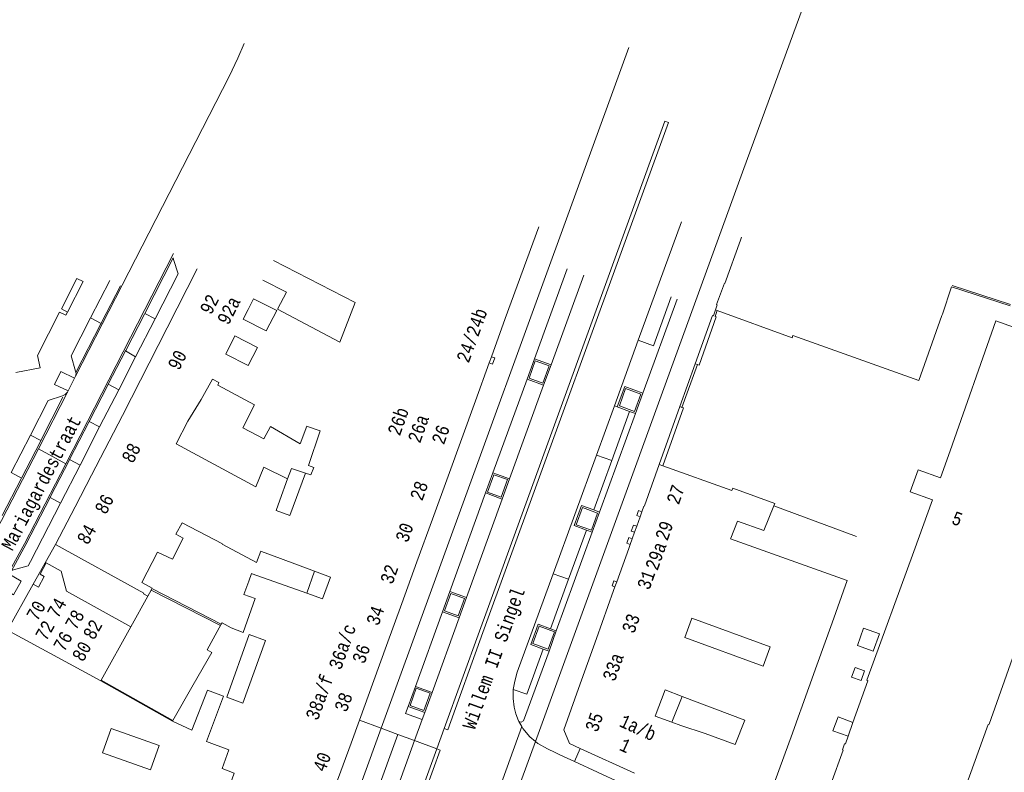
# Model space of a CAD drawing. Header units: metres. Extents: x 196790 to 198335, y 354523 to 356036.
# Tile 31 of 108: x 197172 to 197305, y 355814 to 355916. Entities that reach past the tile are written whole.
import ezdxf

# ---------------------------------------------------------------- set-up
doc = ezdxf.new("R2010")
doc.units = ezdxf.units.M
doc.linetypes.add('DGN Style 2', pattern=[186.027128, 111.616277, -74.410851])
doc.linetypes.add('DGN Style 3', pattern=[260.437979, 186.027128, -74.410851])
for name, color, linetype, lineweight in [('afdak', 252, 'DGN Style 2', 18), ('bij- of bedrijfsgebouw', 252, 'Continuous', 18), ('functiescheiding', 252, 'Continuous', 18), ('hoofdgebouw', 252, 'Continuous', 18), ('hoofdgebouw maaiveld', 252, 'Continuous', 18), ('huisnummer BAG', 252, 'Continuous', 18), ('kant asfaltverharding', 252, 'Continuous', 18), ('kant betonverharding', 252, 'Continuous', 18), ('kant klinkerverharding', 252, 'Continuous', 18), ('kant muur (extern)', 252, 'Continuous', 18), ('kant tegelverharding', 252, 'Continuous', 18), ('molgoot', 252, 'DGN Style 3', 18), ('niet betreedbaar trafogebouw geen pand', 252, 'Continuous', 18), ('overbouw', 252, 'Continuous', 18), ('raster', 252, 'Continuous', 18), ('straatnaam', 252, 'Continuous', 18), ('toegangstrap', 252, 'Continuous', 18), ('vlakafsluiter grijs', 252, 'DGN Style 2', 18), ('zwembad', 252, 'DGN Style 2', 18)]:
    doc.layers.add(name, color=color, linetype=linetype, lineweight=lineweight)
doc.styles.add('Style-Courier New', font='cour.ttf')

msp = doc.modelspace()

# ---------------------------------------------------------------- linework, layer by layer
at = {"layer": 'afdak'}
for p, q in [((197211.097, 355838.511), (197212.132, 355841.477)), ((197261.703, 355824.586), (197260.312, 355821.124))]:
    msp.add_line(p, q, dxfattribs=at)
at = {"layer": 'bij- of bedrijfsgebouw'}
for p, q in [((197207.427, 355851.064), (197208.463, 355853.933)), ((197203.303, 355832.939), (197200.308, 355824.482)), ((197200.89, 355833.833), (197202.504, 355833.235)), ((197193.018, 355821.343), (197195.757, 355826.149)), ((197197.7, 355825.437), (197195.564, 355820.053)), ((197199.867, 355824.643), (197197.7, 355825.437)), ((197195.564, 355820.053), (197192.963, 355821.247)), ((197268.855, 355818.126), (197270.15, 355821.38)), ((197273.086, 355810.164), (197276.544, 355819.644))]:
    msp.add_line(p, q, dxfattribs=at)
at = {"layer": 'bij- of bedrijfsgebouw', "flags": 128}
for points in [[(197208.463, 355853.933), (197205.277, 355855.517), (197204.185, 355852.865)], [(197195.757, 355826.149), (197198.252, 355830.527), (197197.642, 355830.868), (197199.55, 355834.344)], [(197199.55, 355834.344), (197199.66, 355834.507), (197200.89, 355833.833)]]:
    msp.add_lwpolyline(points, dxfattribs=at)
at = {"layer": 'functiescheiding'}
for p, q in [((197181.911, 355875.654), (197183.332, 355874.912)), ((197190.625, 355875.536), (197189.22, 355876.234)), ((197188.001, 355870.423), (197186.624, 355871.194)), ((197184.316, 355866.698), (197185.716, 355865.97)), ((197181.744, 355861.675), (197183.144, 355860.958)), ((197173.82, 355859.86), (197175.213, 355859.105)), ((197252.194, 355856.429), (197250.139, 355857.16)), ((197179.078, 355856.538), (197180.5, 355855.805)), ((197171.214, 355854.783), (197172.611, 355854.048)), ((197176.454, 355851.409), (197177.864, 355850.666)), ((197246.37, 355840.407), (197244.303, 355841.14)), ((197236.921, 355811.826), (197240.055, 355820.538)), ((197241.892, 355818.53), (197239.585, 355812.134))]:
    msp.add_line(p, q, dxfattribs=at)
at = {"layer": 'hoofdgebouw'}
for p, q in [((197237.845, 355875.572), (197242.344, 355887.958)), ((197206.57, 355883.396), (197217.604, 355877.725)), ((197196.274, 355882.266), (197192.248, 355874.317)), ((197203.907, 355878.234), (197203.152, 355876.779)), ((197207.036, 355876.659), (197203.907, 355878.234)), ((197202.497, 355875.478), (197203.152, 355876.779)), ((197207.036, 355876.659), (197205.599, 355873.916)), ((197215.525, 355872.387), (197207.135, 355876.848)), ((197215.525, 355872.387), (197217.604, 355877.725)), ((197266.396, 355876.652), (197266.198, 355876.724)), ((197205.599, 355873.916), (197202.497, 355875.478)), ((197235.973, 355870.416), (197237.845, 355875.572)), ((197192.248, 355874.317), (197186.232, 355862.506)), ((197200.163, 355870.766), (197201.359, 355873.218)), ((197204.425, 355871.674), (197201.359, 355873.218)), ((197204.425, 355871.674), (197203.151, 355869.243)), ((197203.151, 355869.243), (197200.163, 355870.766)), ((197235.672, 355869.587), (197235.973, 355870.416)), ((197233.82, 355864.489), (197235.672, 355869.587)), ((197195.03, 355861.742), (197196.856, 355864.637)), ((197230.123, 355854.31), (197233.82, 355864.489)), ((197186.232, 355862.506), (197182.06, 355854.448)), ((197193.476, 355858.675), (197195.03, 355861.742)), ((197211.19, 355861.027), (197212.862, 355860.41)), ((197204.185, 355852.865), (197193.476, 355858.675)), ((197258.59, 355855.892), (197256.595, 355850.285)), ((197258.59, 355855.892), (197259.103, 355855.707)), ((197182.06, 355854.448), (197179.83, 355850.182)), ((197210.911, 355854.696), (197208.809, 355848.994)), ((197210.911, 355854.696), (197211.634, 355854.469)), ((197228.014, 355848.502), (197230.123, 355854.31)), ((197179.83, 355850.182), (197177.177, 355845.109)), ((197206.93, 355849.678), (197207.427, 355851.064)), ((197274.035, 355850.287), (197274.176, 355850.635)), ((197292.907, 355844.149), (197295.424, 355851.112)), ((197206.93, 355849.678), (197208.809, 355848.994)), ((197255.564, 355847.576), (197256.016, 355848.837)), ((197256.016, 355848.837), (197256.251, 355849.493)), ((197193.42, 355846.478), (197194.255, 355848.025)), ((197225.93, 355842.765), (197228.014, 355848.502)), ((197255.276, 355846.772), (197255.564, 355847.576)), ((197254.953, 355845.869), (197255.276, 355846.772)), ((197268.206, 355845.87), (197268.241, 355845.956)), ((197199.682, 355845.123), (197204.297, 355842.681)), ((197254.485, 355844.561), (197254.68, 355845.105)), ((197254.68, 355845.105), (197254.953, 355845.869)), ((197190.966, 355844.077), (197188.812, 355839.957)), ((197204.297, 355842.681), (197204.868, 355844.196)), ((197204.951, 355844.165), (197204.868, 355844.196)), ((197207.529, 355843.193), (197204.951, 355844.165)), ((197252.865, 355840.035), (197254.485, 355844.561)), ((197207.529, 355843.193), (197212.132, 355841.477)), ((197223.877, 355837.114), (197225.93, 355842.765)), ((197211.097, 355838.511), (197203.719, 355841.147)), ((197212.132, 355841.477), (197214.271, 355840.679)), ((197174.191, 355839.729), (197170.742, 355833.516)), ((197203.241, 355840.162), (197202.569, 355838.355)), ((197252.446, 355838.865), (197252.632, 355839.384)), ((197252.632, 355839.384), (197252.865, 355840.035)), ((197189.631, 355838.129), (197190.102, 355838.947)), ((197190.102, 355838.947), (197190.202, 355839.132)), ((197204.136, 355837.796), (197202.569, 355838.355)), ((197250.144, 355832.425), (197252.446, 355838.865)), ((197202.504, 355833.235), (197204.136, 355837.796)), ((197221.834, 355831.486), (197223.877, 355837.114)), ((197183.343, 355826.788), (197187.347, 355834)), ((197279.858, 355828.828), (197281.897, 355834.511)), ((197171.127, 355833.306), (197183.29, 355826.692)), ((197205.521, 355832.117), (197203.303, 355832.939)), ((197202.452, 355823.697), (197205.521, 355832.117)), ((197220.115, 355826.756), (197221.834, 355831.486)), ((197247.731, 355825.671), (197250.144, 355832.425)), ((197183.29, 355826.692), (197183.343, 355826.788)), ((197218.174, 355821.411), (197220.115, 355826.756)), ((197284.72, 355821.084), (197286.717, 355826.71)), ((197197.541, 355818.505), (197199.867, 355824.643)), ((197200.308, 355824.482), (197202.452, 355823.697)), ((197261.703, 355824.586), (197270.15, 355821.38)), ((197276.544, 355819.644), (197277.554, 355822.413)), ((197192.963, 355821.247), (197193.018, 355821.343)), ((197217.044, 355818.299), (197218.174, 355821.411)), ((197258.064, 355821.937), (197260.312, 355821.124)), ((197284.057, 355819.216), (197284.72, 355821.084)), ((197200.56, 355817.407), (197197.541, 355818.505)), ((197217.044, 355818.299), (197214.911, 355812.427)), ((197255.241, 355814.233), (197247.943, 355817.582))]:
    msp.add_line(p, q, dxfattribs=at)
at = {"layer": 'hoofdgebouw', "flags": 128}
for points in [[(197269.691, 355886.532), (197269.547, 355886.142), (197267.454, 355880.301), (197267.377, 355880.358), (197266.312, 355877.468)], [(197180.925, 355880.552), (197180.069, 355880.965), (197177.981, 355876.862), (197178.825, 355876.434)], [(197207.135, 355876.848), (197208.33, 355879.13), (197205.145, 355880.734)], [(197296.705, 355875.973), (197296.778, 355876.178), (197298.025, 355879.828)], [(197266.198, 355876.724), (197266.167, 355876.735), (197266.417, 355877.427), (197266.312, 355877.468)], [(197266.396, 355876.652), (197276.502, 355872.99), (197276.61, 355873.288), (197293.585, 355867.195), (197296.705, 355875.973)], [(197171.849, 355868.293), (197175.136, 355868.934), (197174.769, 355870.592), (197177.735, 355876.426), (197178.608, 355876.006), (197178.825, 355876.434)], [(197296.502, 355854.091), (197297.813, 355857.718), (197303.994, 355875.282), (197320.504, 355869.314), (197313.186, 355848.862), (197309.332, 355838.502), (197303.08, 355820.834), (197303, 355820.805)], [(197196.856, 355864.637), (197198.354, 355867.402), (197199.234, 355866.95), (197199.065, 355866.58), (197204.01, 355863.941), (197202.437, 355860.845), (197205.27, 355859.33), (197206.168, 355861.003), (197210.171, 355858.669), (197211.098, 355861.061), (197211.19, 355861.027)], [(197211.634, 355854.469), (197212.023, 355855.486), (197211.304, 355855.745), (197212.862, 355860.41)], [(197259.103, 355855.707), (197268.384, 355852.353), (197268.51, 355852.699), (197274.176, 355850.635)], [(197296.502, 355854.091), (197293.494, 355855.175), (197292.421, 355852.194), (197295.424, 355851.112)], [(197256.251, 355849.493), (197256.52, 355850.246), (197256.569, 355850.212), (197256.595, 355850.285)], [(197268.241, 355845.956), (197269.169, 355848.243), (197272.681, 355846.957), (197274.035, 355850.287)], [(197194.255, 355848.025), (197199.706, 355845.177), (197199.682, 355845.123)], [(197190.966, 355844.077), (197192.953, 355843.104), (197194.428, 355845.925), (197193.42, 355846.478)], [(197177.177, 355845.109), (197189.102, 355838.525), (197189.047, 355838.453), (197189.631, 355838.129)], [(197268.206, 355845.87), (197283.946, 355840.224), (197281.897, 355834.511)], [(197292.907, 355844.149), (197286.577, 355826.784), (197286.717, 355826.71)], [(197203.241, 355840.162), (197203.612, 355841.186), (197203.719, 355841.147)], [(197214.271, 355840.679), (197213.206, 355837.758), (197211.097, 355838.511)], [(197190.202, 355839.132), (197190.243, 355839.207), (197188.812, 355839.957)], [(197273.512, 355831.14), (197272.606, 355828.663), (197262.032, 355832.531), (197262.941, 355835.017)], [(197262.941, 355835.017), (197262.983, 355835.131), (197273.557, 355831.263), (197273.512, 355831.14)], [(197277.554, 355822.413), (197277.695, 355822.798), (197279.858, 355828.828)], [(197247.731, 355825.671), (197245.734, 355820.083), (197246.479, 355818.254), (197247.943, 355817.582)], [(197258.064, 355821.937), (197259.393, 355825.463), (197261.703, 355824.586)], [(197260.312, 355821.124), (197261.522, 355820.687), (197264.783, 355819.575), (197268.855, 355818.126)], [(197299.583, 355811.369), (197299.705, 355811.324), (197300.015, 355812.169), (197299.827, 355812.238), (197302.966, 355820.793), (197303, 355820.805)], [(197279.723, 355807.798), (197279.88, 355808.235), (197280.088, 355808.163), (197283.389, 355817.335), (197283.289, 355817.377), (197283.577, 355818.221), (197283.694, 355818.195), (197284.057, 355819.216)], [(197202.11, 355808.987), (197199.749, 355809.903), (197201.293, 355814.242), (197199.669, 355814.882), (197200.56, 355817.407)]]:
    msp.add_lwpolyline(points, dxfattribs=at)
at = {"layer": 'hoofdgebouw maaiveld', "flags": 128}
msp.add_lwpolyline([(197187.347, 355834), (197178.67, 355838.81), (197177.975, 355841.493), (197175.95, 355842.607), (197175.104, 355841.07), (197175.682, 355840.752), (197174.896, 355839.345), (197174.191, 355839.729)], dxfattribs=at)
at = {"layer": 'kant asfaltverharding'}
for p, q in [((197261.603, 355888.626), (197255.778, 355872.637)), ((197193.123, 355884.329), (197178.579, 355855.99)), ((197255.778, 355872.637), (197252.554, 355863.787)), ((197178.879, 355865.797), (197179.774, 355867.543)), ((197179.774, 355867.543), (197179.894, 355867.777)), ((197178.8, 355865.642), (197174.886, 355858.011)), ((197178.8, 355865.642), (197178.879, 355865.797)), ((197252.554, 355863.787), (197250.139, 355857.16)), ((197250.139, 355857.16), (197244.303, 355841.14)), ((197239.674, 355821.211), (197240.055, 355820.538)), ((197229.599, 355820.275), (197228.591, 355817.507)), ((197247.162, 355815.834), (197253.39, 355812.956))]:
    msp.add_line(p, q, dxfattribs=at)
at = {"layer": 'kant asfaltverharding', "flags": 128}
for points in [[(197179.894, 355867.777), (197200.629, 355908.21), (197201.785, 355910.685), (197202.637, 355912.685)], [(197259.365, 355902.2), (197259.847, 355902.024), (197234.827, 355833.229), (197230.076, 355820.102), (197229.599, 355820.275)], [(197174.886, 355858.011), (197169.92, 355848.33), (197166.129, 355841.567), (197162.061, 355834.967), (197159.98, 355831.981), (197157.718, 355829.122), (197155.287, 355826.404), (197152.701, 355823.843)], [(197178.579, 355855.99), (197173.022, 355845.163), (197170.814, 355841.163)], [(197244.303, 355841.14), (197239.462, 355827.853), (197239.108, 355826.674), (197238.914, 355825.526)], [(197238.914, 355825.526), (197238.888, 355824.332), (197239.018, 355823.162), (197239.25, 355822.244), (197239.616, 355821.313), (197239.674, 355821.211)], [(197240.055, 355820.538), (197240.211, 355820.262), (197241.156, 355819.149), (197241.892, 355818.53)], [(197241.892, 355818.53), (197242.235, 355818.241), (197243.512, 355817.508), (197244.573, 355817.026)], [(197228.591, 355817.507), (197229.078, 355817.342), (197226.231, 355809.506)], [(197244.573, 355817.026), (197245.211, 355816.736), (197247.162, 355815.834)]]:
    msp.add_lwpolyline(points, dxfattribs=at)
at = {"layer": 'kant betonverharding'}
for p, q in [((197248.419, 355881.44), (197244.009, 355869.308)), ((197240.774, 355867.401), (197241.759, 355870.131)), ((197244.009, 355869.308), (197243.012, 355866.565)), ((197243.012, 355866.565), (197238.422, 355853.94)), ((197256.375, 355865.494), (197255.386, 355862.767)), ((197235.191, 355852.041), (197236.181, 355854.766)), ((197238.422, 355853.94), (197237.426, 355851.199)), ((197237.426, 355851.199), (197232.6, 355837.924)), ((197250.562, 355849.46), (197249.576, 355846.738)), ((197229.363, 355836.021), (197230.35, 355838.745)), ((197232.6, 355837.924), (197231.601, 355835.178)), ((197227.967, 355825.144), (197231.601, 355835.178)), ((197244.717, 355833.444), (197243.742, 355830.697)), ((197225.716, 355825.955), (197224.727, 355823.228)), ((197227.967, 355825.144), (197226.979, 355822.414)), ((197226.979, 355822.414), (197226.637, 355821.47)), ((197226.637, 355821.47), (197225.602, 355818.644)), ((197225.602, 355818.644), (197221.028, 355806.046))]:
    msp.add_line(p, q, dxfattribs=at)
at = {"layer": 'kant betonverharding', "flags": 128}
for points in [[(197229.599, 355820.275), (197234.368, 355833.408), (197235.391, 355836.244), (197259.365, 355902.2)], [(197242.886, 355866.841), (197241.041, 355867.526), (197241.886, 355869.861), (197243.744, 355869.193), (197242.886, 355866.841)], [(197255.27, 355863.035), (197253.221, 355863.79), (197254.058, 355866.128), (197256.111, 355865.361), (197255.27, 355863.035)], [(197237.302, 355851.487), (197235.456, 355852.167), (197236.295, 355854.497), (197238.155, 355853.837), (197237.302, 355851.487)], [(197249.449, 355847.008), (197247.397, 355847.752), (197248.241, 355850.091), (197250.294, 355849.327), (197249.449, 355847.008)], [(197230.481, 355838.472), (197229.635, 355836.147), (197231.484, 355835.465), (197232.333, 355837.799), (197230.481, 355838.472)], [(197243.613, 355830.978), (197241.571, 355831.728), (197242.423, 355834.057), (197244.462, 355833.307), (197243.613, 355830.978)], [(197227.689, 355825.016), (197226.845, 355822.681), (197224.994, 355823.354), (197225.838, 355825.687), (197227.689, 355825.016)], [(197228.591, 355817.507), (197201.123, 355741.878), (197200.968, 355741.974), (197199.93, 355740.242), (197198.847, 355738.548), (197197.718, 355736.92), (197196.504, 355735.348), (197195.244, 355733.773), (197193.917, 355732.283), (197192.58, 355730.765), (197191.896, 355730.015)]]:
    msp.add_lwpolyline(points, dxfattribs=at)
at = {"layer": 'kant klinkerverharding'}
for p, q in [((197241.759, 355870.131), (197246.169, 355882.266)), ((197184.509, 355880.719), (197181.911, 355875.654)), ((197261.014, 355878.204), (197256.375, 355865.494)), ((197190.625, 355875.536), (197188.001, 355870.423)), ((197188.001, 355870.423), (197185.716, 355865.97)), ((197244.009, 355869.308), (197241.759, 355870.131)), ((197236.181, 355854.766), (197240.774, 355867.401)), ((197240.774, 355867.401), (197243.012, 355866.565)), ((197185.716, 355865.97), (197183.144, 355860.958)), ((197255.386, 355862.767), (197250.562, 355849.46)), ((197254.6, 355863.039), (197255.386, 355862.767)), ((197183.144, 355860.958), (197180.5, 355855.805)), ((197173.82, 355859.86), (197171.214, 355854.783)), ((197180.5, 355855.805), (197177.864, 355850.666)), ((197238.422, 355853.94), (197236.181, 355854.766)), ((197230.35, 355838.745), (197235.191, 355852.041)), ((197235.191, 355852.041), (197237.426, 355851.199)), ((197250.562, 355849.46), (197249.768, 355849.767)), ((197249.576, 355846.738), (197244.717, 355833.444)), ((197248.774, 355847.027), (197249.576, 355846.738)), ((197232.6, 355837.924), (197230.35, 355838.745)), ((197229.363, 355836.021), (197225.716, 355825.955)), ((197231.601, 355835.178), (197229.363, 355836.021)), ((197244.717, 355833.444), (197243.945, 355833.729)), ((197242.96, 355830.982), (197243.742, 355830.697)), ((197225.716, 355825.955), (197227.967, 355825.144)), ((197224.727, 355823.228), (197226.979, 355822.414)), ((197223.358, 355819.48), (197218.781, 355806.855)), ((197225.602, 355818.644), (197223.358, 355819.48)), ((197247.943, 355817.582), (197247.162, 355815.834))]:
    msp.add_line(p, q, dxfattribs=at)
at = {"layer": 'kant klinkerverharding', "flags": 128}
for points in [[(197193.068, 355883.763), (197193.102, 355883.53), (197193.737, 355881.601), (197190.625, 355875.536)], [(197181.911, 355875.654), (197179.287, 355870.538), (197179.909, 355868.483), (197179.934, 355868.303)], [(197235.672, 355869.587), (197236.123, 355869.432), (197236.422, 355870.264), (197235.973, 355870.416)], [(197179.934, 355868.303), (197179.958, 355868.129), (197179.894, 355867.777)], [(197256.375, 355865.494), (197253.94, 355866.392), (197252.937, 355863.647)], [(197178.8, 355865.642), (197178.504, 355865.344), (197178.129, 355865.153), (197176.22, 355864.537), (197173.82, 355859.86)], [(197177.864, 355850.666), (197173.823, 355842.792), (197173.497, 355842.204), (197171.544, 355841.682), (197171.127, 355841.496), (197170.814, 355841.163)], [(197256.016, 355848.837), (197255.592, 355848.991), (197255.824, 355849.655), (197256.251, 355849.493)], [(197255.276, 355846.772), (197254.822, 355846.904), (197255.126, 355847.719), (197255.564, 355847.576)], [(197254.68, 355845.105), (197254.217, 355845.273), (197254.477, 355846.033), (197254.953, 355845.869)], [(197252.632, 355839.384), (197252.233, 355839.517), (197252.483, 355840.182), (197252.865, 355840.035)], [(197243.742, 355830.697), (197240.31, 355821.28), (197239.963, 355821.106), (197239.674, 355821.211)], [(197226.637, 355821.47), (197224.383, 355822.286), (197224.727, 355823.228)]]:
    msp.add_lwpolyline(points, dxfattribs=at)
at = {"layer": 'kant muur (extern)'}
for p, q in [((197298.025, 355879.828), (197305.907, 355877.288)), ((197298.093, 355880.027), (197305.977, 355877.486)), ((197263.459, 355869.478), (197263.746, 355869.38)), ((197261.378, 355863.684), (197258.59, 355855.892)), ((197261.657, 355863.584), (197261.378, 355863.684)), ((197199.449, 355834.16), (197190.102, 355838.947)), ((197199.55, 355834.344), (197190.202, 355839.132)), ((197183.29, 355826.692), (197192.963, 355821.247)), ((197183.343, 355826.788), (197193.018, 355821.343))]:
    msp.add_line(p, q, dxfattribs=at)
at = {"layer": 'kant muur (extern)', "flags": 128}
for points in [[(197266.198, 355876.724), (197265.92, 355875.917), (197265.793, 355875.963), (197263.459, 355869.478)], [(197266.396, 355876.652), (197266.119, 355875.849), (197266.289, 355875.785), (197263.996, 355869.295), (197263.746, 355869.38)], [(197259.103, 355855.707), (197261.884, 355863.503), (197261.657, 355863.584)], [(197210.911, 355854.696), (197209.022, 355855.353), (197208.463, 355853.933)]]:
    msp.add_lwpolyline(points, dxfattribs=at)
at = {"layer": 'kant tegelverharding'}
for p, q in [((197254.482, 355912.143), (197221.113, 355820.317)), ((197178.825, 355876.434), (197180.925, 355880.552)), ((197263.459, 355869.478), (197261.378, 355863.684)), ((197252.554, 355863.787), (197252.937, 355863.647)), ((197252.937, 355863.647), (197254.6, 355863.039)), ((197254.6, 355863.039), (197252.194, 355856.429)), ((197252.194, 355856.429), (197249.768, 355849.767)), ((197248.774, 355847.027), (197246.37, 355840.407)), ((197246.37, 355840.407), (197243.945, 355833.729))]:
    msp.add_line(p, q, dxfattribs=at)
at = {"layer": 'kant tegelverharding', "flags": 128}
for points in [[(197241.892, 355818.53), (197269.989, 355895.794), (197287.914, 355944.633), (197295.619, 355965.783), (197311.564, 356009.605), (197320.097, 356033.103), (197320.799, 356034.47), (197321.739, 356035.625)], [(197260.22, 355878.491), (197257.822, 355871.91), (197255.778, 355872.637)], [(197178.879, 355865.797), (197177.046, 355866.692), (197177.93, 355868.434), (197179.774, 355867.543)], [(197249.768, 355849.767), (197248.112, 355850.367), (197247.116, 355847.633), (197248.774, 355847.027)], [(197169.725, 355839.367), (197171.51, 355838.317), (197172.582, 355840.123), (197170.814, 355841.163)], [(197243.945, 355833.729), (197242.289, 355834.332), (197241.294, 355831.603), (197242.96, 355830.982)], [(197242.96, 355830.982), (197240.73, 355824.888), (197238.914, 355825.526)], [(197221.113, 355820.317), (197194.386, 355746.77), (197193.831, 355745.385), (197193.197, 355743.965), (197192.494, 355742.639), (197191.687, 355741.305), (197190.806, 355740.087), (197189.879, 355738.943), (197188.826, 355737.831), (197187.726, 355736.827), (197186.669, 355735.986)]]:
    msp.add_lwpolyline(points, dxfattribs=at)
at = {"layer": 'molgoot'}
for p, q in [((197189.22, 355876.234), (197193.068, 355883.763)), ((197184.316, 355866.698), (197186.624, 355871.194)), ((197175.213, 355859.105), (197178.204, 355864.951))]:
    msp.add_line(p, q, dxfattribs=at)
at = {"layer": 'molgoot', "flags": 128}
for points in [[(197183.332, 355874.912), (197183.385, 355875.031), (197185.956, 355879.974)], [(197186.624, 355871.194), (197186.668, 355871.28), (197189.175, 355876.147), (197189.22, 355876.234)], [(197179.934, 355868.303), (197183.299, 355874.837), (197183.332, 355874.912)], [(197181.744, 355861.675), (197184.297, 355866.66), (197184.316, 355866.698)], [(197179.078, 355856.538), (197181.706, 355861.6), (197181.744, 355861.675)], [(197172.611, 355854.048), (197175.156, 355858.994), (197175.213, 355859.105)], [(197176.454, 355851.409), (197176.523, 355851.543), (197179.026, 355856.438), (197179.078, 355856.538)], [(197170.024, 355849.001), (197172.562, 355853.953), (197172.611, 355854.048)], [(197171.261, 355841.552), (197173.2, 355845.068), (197176.454, 355851.409)]]:
    msp.add_lwpolyline(points, dxfattribs=at)
at = {"layer": 'niet betreedbaar trafogebouw geen pand', "flags": 128}
for points in [[(197285.319, 355831.456), (197286.147, 355833.805), (197288.302, 355833.039), (197287.464, 355830.684), (197285.319, 355831.456)], [(197284.537, 355827.193), (197285.814, 355826.743), (197286.296, 355828.059), (197285.014, 355828.507), (197284.537, 355827.193)]]:
    msp.add_lwpolyline(points, dxfattribs=at)
at = {"layer": 'overbouw'}
for p, q in [((197177.177, 355845.109), (197174.191, 355839.729)), ((197187.347, 355834), (197189.631, 355838.129))]:
    msp.add_line(p, q, dxfattribs=at)
at = {"layer": 'raster'}
for p, q in [((197261.657, 355863.584), (197263.746, 355869.38)), ((197274.035, 355850.287), (197285.176, 355846.186))]:
    msp.add_line(p, q, dxfattribs=at)
at = {"layer": 'toegangstrap', "flags": 128}
msp.add_lwpolyline([(197284.057, 355819.216), (197282.025, 355819.95), (197282.702, 355821.823), (197284.72, 355821.084)], dxfattribs=at)
at = {"layer": 'vlakafsluiter grijs'}
for p, q in [((197174.886, 355858.011), (197178.579, 355855.99)), ((197218.174, 355821.411), (197221.113, 355820.317)), ((197221.113, 355820.317), (197223.358, 355819.48)), ((197225.602, 355818.644), (197228.591, 355817.507))]:
    msp.add_line(p, q, dxfattribs=at)
at = {"layer": 'zwembad', "flags": 128}
msp.add_lwpolyline([(197189.989, 355814.694), (197183.529, 355816.972), (197184.693, 355820.274), (197191.154, 355817.996), (197189.989, 355814.694)], dxfattribs=at)

# ---------------------------------------------------------------- texts
at = {"layer": 'huisnummer BAG', "style": 'Style-Courier New', "width": 0.694444}
for s, rotation, p in [('92', 63.12746, (197198.181, 355875.973)), ('92a', 63.12746, (197200.508, 355874.58)), ('24/24b', 70.06095, (197232.901, 355869.472)), ('90', 63.12746, (197193.849, 355868.455)), ('26b', 70.3693, (197223.614, 355859.638)), ('26a', 70.3693, (197226.338, 355858.648)), ('26', 70.55043, (197229.559, 355858.445)), ('88', 62.74313, (197187.624, 355855.921)), ('28', 70.55043, (197226.642, 355850.869)), ('27', 70.55043, (197261.226, 355850.36)), ('86', 62.74313, (197183.993, 355849.024)), ('5', 339.82606, (197297.88, 355847.931)), ('84', 61.05114, (197181.562, 355844.93)), ('30', 70.55043, (197224.674, 355845.228)), ('29', 70.55043, (197259.7, 355845.477)), ('29a', 70.29605, (197258.353, 355841.464)), ('32', 70.55043, (197222.623, 355839.6)), ('31', 70.55043, (197257.261, 355838.844)), ('70', 61.05114, (197174.749, 355834.638)), ('74', 61.05114, (197177.543, 355835.009)), ('78', 61.05114, (197179.966, 355833.427)), ('34', 70.55043, (197220.74, 355834.014)), ('72', 61.05114, (197175.95, 355831.952)), ('82', 61.05114, (197182.38, 355832.092)), ('33', 70.55043, (197255.208, 355832.964)), ('76', 61.05114, (197178.374, 355830.504)), ('80', 61.05114, (197180.909, 355829.147)), ('36a/c', 70.55043, (197215.675, 355828.052)), ('36', 70.55043, (197218.842, 355828.869)), ('33a', 70.3693, (197252.597, 355826.499)), ('38a/f', 69.69875, (197212.55, 355821.239)), ('38', 69.69875, (197216.429, 355822.345)), ('1a/b', 335.3569, (197253.081, 355820.616)), ('35', 70.55043, (197250.255, 355819.648)), ('1', 335.3569, (197253.082, 355817.415)), ('40', 69.69875, (197213.536, 355814.277))]:
    msp.add_text(s, height=1.8, rotation=rotation, dxfattribs=at).set_placement(p)
at = {"layer": 'straatnaam', "style": 'Style-Courier New', "width": 0.694444}
for s, rotation, p in [('Mariagardestraat', 62.23079, (197171.393, 355844.122)), ('Willem II Singel', 70.11483, (197233.714, 355819.999))]:
    msp.add_text(s, height=1.8, rotation=rotation, dxfattribs=at).set_placement(p)

doc.saveas('drawing.dxf')
